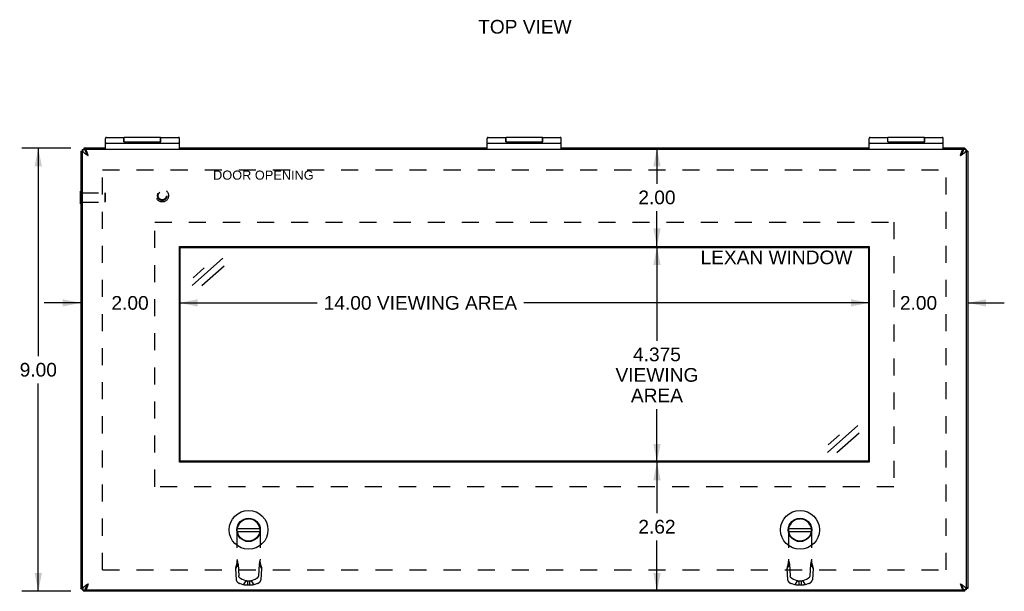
# Model space of a CAD drawing. Header units: inches. Extents: x 0 to 63, y 0 to 40.7.
# Tile 4 of 9: x 13.1 to 33, y 17.1 to 28.7. Entities that reach past the tile are written whole.
import ezdxf

# ---------------------------------------------------------------- set-up
doc = ezdxf.new("R2010")
doc.units = ezdxf.units.IN
doc.header["$LTSCALE"] = 3.462963
doc.header["$MEASUREMENT"] = 0
doc.linetypes.add('HIDDEN', pattern=[0.2, 0.1, -0.1])
doc.layers.get('0').update_dxf_attribs({"linetype": 'CONTINUOUS'})
for name, color, linetype in [('02___PRT_ALL_AXES', 7, 'CONTINUOUS'), ('DEFAULT_2', 8, 'HIDDEN'), ('DIMENSIONS', 7, 'CONTINUOUS')]:
    doc.layers.add(name, color=color, linetype=linetype)
doc.styles.get("Standard").update_dxf_attribs({"font": 'arial.ttf'})
doc.dimstyles.new('DIMSTYLE_1', dxfattribs={"dimtxt": 0.277778, "dimasz": 0.37037, "dimexe": 0.09, "dimexo": 0.07, "dimgap": 0.0375, "dimtad": 0, "dimtih": 1, "dimtoh": 1, "dimzin": 4, "dimdsep": 46, "dimtxsty": 'Standard', "dimblk": '_FILLED', "dimblk1": '_FILLED', "dimblk2": '_FILLED', "dimcen": 0.09, "dimazin": 1, "dimtfac": 1, "dimtofl": 0, "dimtmove": 0, "dimatfit": 3, "dimldrblk": '_FILLED', "dimfxl": 1, "dimtolj": 1, "dimtzin": 4, "dimarcsym": 0})
doc.dimstyles.new('DIMSTYLE_2', dxfattribs={"dimtxt": 0.277778, "dimasz": 0.37037, "dimexe": 0.09, "dimexo": 0.07, "dimgap": 0.0375, "dimtad": 0, "dimtih": 1, "dimtoh": 1, "dimdec": 3, "dimzin": 4, "dimdsep": 46, "dimtxsty": 'Standard', "dimblk": '_FILLED', "dimblk1": '_FILLED', "dimblk2": '_FILLED', "dimcen": 0.09, "dimadec": 3, "dimazin": 1, "dimtfac": 1, "dimtofl": 0, "dimtmove": 0, "dimatfit": 3, "dimldrblk": '_FILLED', "dimfxl": 1, "dimtolj": 1, "dimtzin": 4, "dimarcsym": 0})

# ---------------------------------------------------------------- blocks, each defined once
blk = doc.blocks.new('_FILLED')
at = {"color": 0, "linetype": 'ByBlock'}
blk.add_solid([(0, 0), (-1, 0.2), (-1, -0.2)], dxfattribs=at)
blk = doc.blocks.new('*D1')
at = {"layer": 'DIMENSIONS', "color": 2, "linetype": 'Continuous'}
for p, q in [((16.297, 22.943), (19.091, 22.943)), ((30.297, 22.943), (23.287, 22.943))]:
    blk.add_line(p, q, dxfattribs=at)
at = {"layer": 'DIMENSIONS', "color": 2, "linetype": 'Continuous', "xscale": 0.3703703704, "yscale": 0.3703703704, "zscale": 0.3703703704, "rotation": 180}
blk.add_blockref('_FILLED', (16.297, 22.943), dxfattribs=at)
at = {"layer": 'DIMENSIONS', "color": 2, "linetype": 'Continuous', "xscale": 0.3703703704, "yscale": 0.3703703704, "zscale": 0.3703703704}
blk.add_blockref('_FILLED', (30.297, 22.943), dxfattribs=at)
at = {"layer": 'DIMENSIONS', "color": 2, "linetype": 'Continuous', "insert": (21.189, 23.082), "char_height": 0.27778, "width": 3.9178, "attachment_point": 2, "line_spacing_factor": 0.9}
blk.add_mtext('14.00 VIEWING AREA', dxfattribs=at)
blk = doc.blocks.new('*D2')
at = {"layer": 'DIMENSIONS', "color": 2, "linetype": 'Continuous'}
for p, q in [((25.989, 24.085), (25.989, 22.175)), ((25.989, 19.71), (25.989, 20.786))]:
    blk.add_line(p, q, dxfattribs=at)
at = {"layer": 'DIMENSIONS', "color": 2, "linetype": 'Continuous', "xscale": 0.3703703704, "yscale": 0.3703703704, "zscale": 0.3703703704}
for p, rotation in [((25.989, 24.085), 90), ((25.989, 19.71), 270)]:
    blk.add_blockref('_FILLED', p, dxfattribs=dict(at, rotation=rotation))
at = {"layer": 'DIMENSIONS', "color": 2, "linetype": 'Continuous', "insert": (25.989, 22.036), "char_height": 0.2778, "width": 1.67803, "attachment_point": 2, "line_spacing_factor": 0.9}
blk.add_mtext('4.375\\PVIEWING\\PAREA', dxfattribs=at)
blk = doc.blocks.new('*D6')
at = {"layer": 'DIMENSIONS', "color": 2, "linetype": 'Continuous'}
for p, q in [((14.098, 26.085), (13.102, 26.085)), ((13.435, 26.085), (13.435, 21.863)), ((13.435, 17.085), (13.435, 21.307)), ((14.098, 17.085), (13.102, 17.085))]:
    blk.add_line(p, q, dxfattribs=at)
at = {"layer": 'DIMENSIONS', "color": 2, "linetype": 'Continuous', "xscale": 0.3703703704, "yscale": 0.3703703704, "zscale": 0.3703703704}
for p, rotation in [((13.435, 26.085), 90), ((13.435, 17.085), 270)]:
    blk.add_blockref('_FILLED', p, dxfattribs=dict(at, rotation=rotation))
at = {"layer": 'DIMENSIONS', "color": 2, "linetype": 'Continuous', "insert": (13.435, 21.724), "char_height": 0.2778, "width": 0.75485, "attachment_point": 2, "line_spacing_factor": 0.9}
blk.add_mtext('9.00', dxfattribs=at)
blk = doc.blocks.new('*D16')
at = {"layer": 'DIMENSIONS', "color": 2, "linetype": 'Continuous'}
for p, q in [((14.297, 22.943), (13.556, 22.943)), ((16.297, 22.943), (17.038, 22.943))]:
    blk.add_line(p, q, dxfattribs=at)
at = {"layer": 'DIMENSIONS', "color": 2, "linetype": 'Continuous', "xscale": 0.3703703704, "yscale": 0.3703703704, "zscale": 0.3703703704}
blk.add_blockref('_FILLED', (14.297, 22.943), dxfattribs=at)
at = {"layer": 'DIMENSIONS', "color": 2, "linetype": 'Continuous', "xscale": 0.3703703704, "yscale": 0.3703703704, "zscale": 0.3703703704, "rotation": 180}
blk.add_blockref('_FILLED', (16.297, 22.943), dxfattribs=at)
at = {"layer": 'DIMENSIONS', "color": 2, "linetype": 'Continuous', "insert": (15.297, 23.082), "char_height": 0.2778, "width": 0.75485, "attachment_point": 2, "line_spacing_factor": 0.9}
blk.add_mtext('2.00', dxfattribs=at)
blk = doc.blocks.new('*D20')
at = {"layer": 'DIMENSIONS', "color": 2, "linetype": 'Continuous'}
for p, q in [((25.989, 26.085), (25.989, 25.363)), ((25.989, 24.085), (25.989, 24.807))]:
    blk.add_line(p, q, dxfattribs=at)
at = {"layer": 'DIMENSIONS', "color": 2, "linetype": 'Continuous', "xscale": 0.3703703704, "yscale": 0.3703703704, "zscale": 0.3703703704}
for p, rotation in [((25.989, 26.085), 90), ((25.989, 24.085), 270)]:
    blk.add_blockref('_FILLED', p, dxfattribs=dict(at, rotation=rotation))
at = {"layer": 'DIMENSIONS', "color": 2, "linetype": 'Continuous', "insert": (25.989, 25.224), "char_height": 0.2778, "width": 0.75485, "attachment_point": 2, "line_spacing_factor": 0.9}
blk.add_mtext('2.00', dxfattribs=at)
blk = doc.blocks.new('*D21')
at = {"layer": 'DIMENSIONS', "color": 2, "linetype": 'Continuous'}
for p, q in [((25.989, 19.71), (25.989, 18.675)), ((25.989, 17.085), (25.989, 18.12))]:
    blk.add_line(p, q, dxfattribs=at)
at = {"layer": 'DIMENSIONS', "color": 2, "linetype": 'Continuous', "xscale": 0.3703703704, "yscale": 0.3703703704, "zscale": 0.3703703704}
for p, rotation in [((25.989, 19.71), 90), ((25.989, 17.085), 270)]:
    blk.add_blockref('_FILLED', p, dxfattribs=dict(at, rotation=rotation))
at = {"layer": 'DIMENSIONS', "color": 2, "linetype": 'Continuous', "insert": (25.989, 18.536), "char_height": 0.2778, "width": 0.75485, "attachment_point": 2, "line_spacing_factor": 0.9}
blk.add_mtext('2.62', dxfattribs=at)
blk = doc.blocks.new('*D22')
at = {"layer": 'DIMENSIONS', "color": 2, "linetype": 'Continuous'}
for p, q in [((30.297, 22.943), (29.556, 22.943)), ((32.297, 22.943), (33.038, 22.943))]:
    blk.add_line(p, q, dxfattribs=at)
at = {"layer": 'DIMENSIONS', "color": 2, "linetype": 'Continuous', "xscale": 0.3703703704, "yscale": 0.3703703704, "zscale": 0.3703703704}
blk.add_blockref('_FILLED', (30.297, 22.943), dxfattribs=at)
at = {"layer": 'DIMENSIONS', "color": 2, "linetype": 'Continuous', "xscale": 0.3703703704, "yscale": 0.3703703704, "zscale": 0.3703703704, "rotation": 180}
blk.add_blockref('_FILLED', (32.297, 22.943), dxfattribs=at)
at = {"layer": 'DIMENSIONS', "color": 2, "linetype": 'Continuous', "insert": (31.297, 23.082), "char_height": 0.2778, "width": 0.75485, "attachment_point": 2, "line_spacing_factor": 0.9}
blk.add_mtext('2.00', dxfattribs=at)

msp = doc.modelspace()

# ---------------------------------------------------------------- linework, layer by layer
at = {"color": 7, "linetype": 'Continuous'}
for p, q in [((14.797, 26.055), (14.797, 26.2848)), ((14.817, 26.185), (16.277, 26.185)), ((15.172, 26.211), (15.172, 26.3048)), ((15.172, 26.2117), (15.922, 26.2117)), ((15.177, 26.2117), (15.177, 26.3048)), ((15.917, 26.2117), (15.917, 26.3048)), ((15.922, 26.211), (15.922, 26.3048)), ((16.297, 26.055), (16.297, 26.2848)), ((22.547, 26.055), (22.547, 26.2848)), ((22.567, 26.185), (24.027, 26.185)), ((22.922, 26.211), (22.922, 26.3048)), ((22.922, 26.2117), (23.672, 26.2117)), ((22.927, 26.2117), (22.927, 26.3048)), ((23.667, 26.2117), (23.667, 26.3048)), ((23.672, 26.211), (23.672, 26.3048)), ((24.047, 26.055), (24.047, 26.2848)), ((30.297, 26.055), (30.297, 26.2848)), ((30.317, 26.185), (31.777, 26.185)), ((30.672, 26.211), (30.672, 26.3048)), ((30.672, 26.2117), (31.422, 26.2117)), ((30.677, 26.2117), (30.677, 26.3048)), ((31.417, 26.2117), (31.417, 26.3048)), ((31.422, 26.211), (31.422, 26.3048)), ((31.797, 26.055), (31.797, 26.2848)), ((14.297, 26.0251), (14.327, 26.0251)), ((14.327, 26.055), (14.387, 26.055)), ((14.357, 26.0851), (14.357, 26.055)), ((14.392, 26.054), (14.392, 26.0236)), ((32.202, 26.054), (32.202, 26.0236)), ((32.267, 26.055), (32.207, 26.055)), ((32.237, 26.0851), (32.237, 26.055)), ((32.297, 26.0251), (32.267, 26.0251)), ((14.293, 24.9571), (14.293, 25.2131)), ((14.293, 25.2131), (14.297, 25.2131)), ((14.293, 24.9571), (14.297, 24.9571)), ((16.3126, 19.7256), (16.3126, 24.0694)), ((16.3126, 24.0694), (30.2814, 24.0694)), ((30.2814, 24.0694), (30.2814, 19.7256)), ((30.2814, 19.7256), (16.3126, 19.7256)), ((17.4739, 18.3627), (17.9301, 18.3627)), ((17.4739, 18.3032), (17.9301, 18.3032)), ((28.6639, 18.3627), (29.1201, 18.3627)), ((28.6639, 18.3032), (29.1201, 18.3032)), ((14.297, 17.1451), (14.327, 17.1451)), ((14.327, 17.115), (14.387, 17.115)), ((14.357, 17.0851), (14.357, 17.115)), ((14.392, 17.116), (14.392, 17.1463)), ((32.202, 17.116), (32.202, 17.1463)), ((32.267, 17.115), (32.207, 17.115)), ((32.237, 17.0851), (32.237, 17.115)), ((32.297, 17.1451), (32.267, 17.1451))]:
    msp.add_line(p, q, dxfattribs=at)
at = {"color": 3, "linetype": 'Continuous'}
for p, q in [((14.297, 26.0251), (14.297, 17.1451)), ((14.327, 26.055), (14.327, 17.115)), ((14.797, 26.0851), (14.357, 26.0851)), ((14.3901, 26.0306), (14.392, 26.0286)), ((14.392, 26.054), (14.392, 26.055)), ((32.202, 26.055), (14.392, 26.055)), ((22.547, 26.0851), (16.297, 26.0851)), ((30.297, 26.0851), (24.047, 26.0851)), ((32.237, 26.0851), (31.797, 26.0851)), ((32.202, 26.054), (32.202, 26.055)), ((32.204, 26.0306), (32.202, 26.0286)), ((32.267, 26.055), (32.267, 17.115)), ((32.297, 26.0251), (32.297, 17.1451)), ((14.447, 25.935), (14.4428, 25.9483)), ((16.297, 19.71), (16.297, 24.085)), ((16.297, 24.085), (30.297, 24.085)), ((30.297, 24.085), (30.297, 19.71)), ((30.297, 19.71), (16.297, 19.71)), ((32.147, 17.235), (32.1512, 17.2217)), ((32.237, 17.0851), (14.357, 17.0851)), ((14.392, 17.1415), (14.3901, 17.1396)), ((14.392, 17.116), (14.392, 17.115)), ((14.392, 17.115), (32.202, 17.115)), ((32.202, 17.1415), (32.2039, 17.1396)), ((32.202, 17.116), (32.202, 17.115))]:
    msp.add_line(p, q, dxfattribs=at)
for points in [[(14.297, 26.0251), (14.2972, 26.0235), (14.2979, 26.022), (14.2991, 26.0205), (14.3007, 26.019), (14.3028, 26.0174), (14.3053, 26.0159), (14.3083, 26.0144), (14.3116, 26.0128), (14.3154, 26.0113), (14.3196, 26.0098), (14.3241, 26.0082), (14.327, 26.0073)], [(14.327, 26.055), (14.3272, 26.0507), (14.3278, 26.0464), (14.3287, 26.0421), (14.33, 26.0379), (14.3317, 26.0336), (14.3337, 26.0293), (14.3361, 26.025), (14.3389, 26.0207), (14.342, 26.0164), (14.3454, 26.0121), (14.3491, 26.0079), (14.3532, 26.0036), (14.3575, 25.9993), (14.3621, 25.995), (14.367, 25.9907), (14.3722, 25.9864), (14.3775, 25.9822), (14.3831, 25.9779), (14.3889, 25.9736), (14.3949, 25.9693), (14.4011, 25.965), (14.4074, 25.9607), (14.4138, 25.9564), (14.4203, 25.9521), (14.4269, 25.9479), (14.4336, 25.9436), (14.4403, 25.9393), (14.447, 25.935)], [(14.357, 26.0851), (14.3585, 26.0848), (14.3601, 26.0841), (14.3616, 26.083), (14.3631, 26.0814), (14.3647, 26.0793), (14.3662, 26.0768), (14.3677, 26.0738), (14.3693, 26.0705), (14.3708, 26.0667), (14.3723, 26.0625), (14.3738, 26.058), (14.3748, 26.055)], [(14.4428, 25.9483), (14.4407, 25.9548), (14.4385, 25.9614), (14.4364, 25.9678), (14.4343, 25.9741), (14.4322, 25.9804), (14.4301, 25.9864), (14.428, 25.9924), (14.4259, 25.9981), (14.4237, 26.0037), (14.4216, 26.009), (14.4195, 26.0141), (14.4174, 26.019), (14.4153, 26.0236), (14.4132, 26.0279), (14.411, 26.032), (14.4089, 26.0358), (14.4068, 26.0392), (14.4047, 26.0424), (14.4026, 26.0452), (14.4005, 26.0476), (14.3984, 26.0497), (14.3962, 26.0515), (14.3941, 26.0529), (14.392, 26.054)], [(32.147, 25.935), (32.1537, 25.9393), (32.1604, 25.9436), (32.1671, 25.9479), (32.1737, 25.9521), (32.1802, 25.9564), (32.1867, 25.9607), (32.1929, 25.965), (32.1991, 25.9693), (32.2051, 25.9736), (32.2109, 25.9779), (32.2164, 25.9821), (32.2218, 25.9864), (32.227, 25.9907), (32.2318, 25.995), (32.2365, 25.9993), (32.2408, 26.0035), (32.2449, 26.0078), (32.2486, 26.0121), (32.252, 26.0164), (32.2551, 26.0207), (32.2579, 26.025), (32.2603, 26.0293), (32.2623, 26.0336), (32.264, 26.0378), (32.2653, 26.0421), (32.2663, 26.0464), (32.2668, 26.0507), (32.267, 26.055)], [(32.147, 25.935), (32.1512, 25.9483), (32.1534, 25.9548), (32.1555, 25.9614), (32.1576, 25.9678), (32.1597, 25.9741), (32.1618, 25.9804), (32.1639, 25.9864), (32.166, 25.9924), (32.1682, 25.9981), (32.1703, 26.0037), (32.1724, 26.009), (32.1745, 26.0141), (32.1766, 26.019), (32.1787, 26.0236), (32.1809, 26.0279), (32.183, 26.032), (32.1851, 26.0358), (32.1872, 26.0392), (32.1893, 26.0424), (32.1914, 26.0452), (32.1935, 26.0476), (32.1957, 26.0497), (32.1978, 26.0515), (32.1999, 26.0529), (32.202, 26.054)], [(32.237, 26.0851), (32.2355, 26.0848), (32.2339, 26.0841), (32.2324, 26.083), (32.2309, 26.0814), (32.2294, 26.0793), (32.2278, 26.0768), (32.2263, 26.0738), (32.2248, 26.0705), (32.2232, 26.0667), (32.2217, 26.0625), (32.2202, 26.058), (32.2192, 26.055)], [(32.297, 26.0251), (32.2968, 26.0235), (32.2961, 26.022), (32.2949, 26.0205), (32.2933, 26.019), (32.2912, 26.0174), (32.2887, 26.0159), (32.2858, 26.0144), (32.2824, 26.0128), (32.2786, 26.0113), (32.2744, 26.0098), (32.2699, 26.0082), (32.267, 26.0073)], [(14.447, 17.235), (14.4403, 17.2307), (14.4336, 17.2264), (14.4269, 17.2221), (14.4203, 17.2179), (14.4138, 17.2136), (14.4074, 17.2093), (14.4011, 17.205), (14.3949, 17.2007), (14.3889, 17.1964), (14.3832, 17.1921), (14.3776, 17.1879), (14.3722, 17.1836), (14.3671, 17.1793), (14.3622, 17.175), (14.3576, 17.1707), (14.3532, 17.1664), (14.3492, 17.1622), (14.3454, 17.1579), (14.342, 17.1536), (14.3389, 17.1493), (14.3361, 17.145), (14.3337, 17.1407), (14.3317, 17.1364), (14.33, 17.1321), (14.3287, 17.1279), (14.3278, 17.1236), (14.3272, 17.1193), (14.327, 17.115)], [(14.447, 17.235), (14.4428, 17.2217), (14.4407, 17.2151), (14.4385, 17.2086), (14.4364, 17.2022), (14.4343, 17.1959), (14.4322, 17.1896), (14.4301, 17.1836), (14.428, 17.1776), (14.4259, 17.1719), (14.4237, 17.1663), (14.4216, 17.161), (14.4195, 17.1559), (14.4174, 17.151), (14.4153, 17.1464), (14.4132, 17.142), (14.411, 17.138), (14.4089, 17.1342), (14.4068, 17.1308), (14.4047, 17.1276), (14.4026, 17.1248), (14.4005, 17.1224), (14.3984, 17.1202), (14.3962, 17.1185), (14.3941, 17.1171), (14.392, 17.116)], [(32.267, 17.115), (32.2668, 17.1193), (32.2663, 17.1236), (32.2653, 17.1279), (32.264, 17.1321), (32.2623, 17.1364), (32.2603, 17.1407), (32.2579, 17.145), (32.2551, 17.1493), (32.252, 17.1536), (32.2486, 17.1579), (32.2449, 17.1621), (32.2408, 17.1664), (32.2365, 17.1707), (32.2319, 17.175), (32.227, 17.1793), (32.2219, 17.1835), (32.2165, 17.1878), (32.2109, 17.1921), (32.2051, 17.1964), (32.1991, 17.2007), (32.1929, 17.205), (32.1867, 17.2093), (32.1802, 17.2136), (32.1737, 17.2178), (32.1671, 17.2221), (32.1605, 17.2264), (32.1537, 17.2307), (32.147, 17.235)], [(32.1512, 17.2217), (32.1534, 17.2151), (32.1555, 17.2086), (32.1576, 17.2022), (32.1597, 17.1959), (32.1618, 17.1896), (32.1639, 17.1836), (32.166, 17.1776), (32.1682, 17.1719), (32.1703, 17.1663), (32.1724, 17.161), (32.1745, 17.1559), (32.1766, 17.151), (32.1787, 17.1464), (32.1809, 17.142), (32.183, 17.138), (32.1851, 17.1342), (32.1872, 17.1308), (32.1893, 17.1276), (32.1914, 17.1248), (32.1935, 17.1224), (32.1957, 17.1202), (32.1978, 17.1185), (32.1999, 17.1171), (32.202, 17.116)], [(14.297, 17.1451), (14.2972, 17.1466), (14.2979, 17.1481), (14.2991, 17.1497), (14.3007, 17.1512), (14.3028, 17.1527), (14.3053, 17.1543), (14.3083, 17.1558), (14.3116, 17.1573), (14.3154, 17.1589), (14.3196, 17.1604), (14.3241, 17.1619), (14.327, 17.1628)], [(14.357, 17.0851), (14.3585, 17.0853), (14.3601, 17.086), (14.3616, 17.0872), (14.3631, 17.0888), (14.3647, 17.0909), (14.3662, 17.0934), (14.3677, 17.0963), (14.3693, 17.0997), (14.3708, 17.1035), (14.3723, 17.1076), (14.3738, 17.1122), (14.3747, 17.115)], [(32.237, 17.0851), (32.2355, 17.0853), (32.2339, 17.086), (32.2324, 17.0872), (32.2309, 17.0888), (32.2294, 17.0909), (32.2278, 17.0934), (32.2263, 17.0963), (32.2248, 17.0997), (32.2232, 17.1035), (32.2217, 17.1076), (32.2202, 17.1122), (32.2193, 17.115)], [(32.297, 17.1451), (32.2968, 17.1466), (32.2961, 17.1481), (32.2949, 17.1497), (32.2933, 17.1512), (32.2912, 17.1527), (32.2887, 17.1543), (32.2858, 17.1558), (32.2824, 17.1573), (32.2786, 17.1589), (32.2744, 17.1604), (32.2699, 17.1619), (32.267, 17.1628)]]:
    msp.add_lwpolyline(points, dxfattribs=at)
at = {"color": 7, "linetype": 'Continuous'}
for points in [[(14.387, 26.055), (14.3871, 26.0507), (14.3874, 26.0464), (14.3879, 26.0421), (14.3885, 26.0379), (14.3894, 26.0336), (14.3904, 26.0293), (14.3916, 26.025)], [(14.3916, 26.025), (14.393, 26.0207), (14.3945, 26.0164), (14.3962, 26.0121), (14.3981, 26.0079), (14.4001, 26.0036), (14.4023, 25.9993), (14.4046, 25.995)], [(14.4046, 25.995), (14.407, 25.9907), (14.4096, 25.9864)], [(14.4096, 25.9864), (14.4123, 25.9822), (14.4151, 25.9779), (14.418, 25.9736), (14.421, 25.9693), (14.424, 25.965), (14.4272, 25.9607), (14.4304, 25.9564), (14.4337, 25.9521), (14.437, 25.9479), (14.4403, 25.9436), (14.4436, 25.9393), (14.447, 25.935)], [(14.447, 25.935), (14.4445, 25.9389), (14.442, 25.9428), (14.4395, 25.9467), (14.437, 25.9505), (14.4345, 25.9543), (14.432, 25.958), (14.4295, 25.9615), (14.427, 25.965), (14.4245, 25.9683), (14.422, 25.9715), (14.4195, 25.9746), (14.417, 25.9774), (14.4145, 25.9801), (14.412, 25.9826), (14.412, 25.9826)], [(32.147, 25.935), (32.1495, 25.9389), (32.152, 25.9428), (32.1545, 25.9467), (32.157, 25.9505), (32.1595, 25.9543), (32.162, 25.958), (32.1645, 25.9615), (32.167, 25.965), (32.1695, 25.9683), (32.172, 25.9715), (32.1745, 25.9746), (32.177, 25.9774), (32.1795, 25.9801), (32.182, 25.9826), (32.182, 25.9826)], [(32.147, 25.935), (32.1504, 25.9393), (32.1537, 25.9436), (32.1571, 25.9479), (32.1604, 25.9521), (32.1636, 25.9564), (32.1668, 25.9607), (32.17, 25.965), (32.1731, 25.9693), (32.176, 25.9736), (32.1789, 25.9779), (32.1817, 25.9821)], [(32.1817, 25.9821), (32.1844, 25.9864), (32.187, 25.9907), (32.1894, 25.995)], [(32.1894, 25.995), (32.1917, 25.9993), (32.1939, 26.0035), (32.1959, 26.0078), (32.1978, 26.0121), (32.1995, 26.0164), (32.2011, 26.0207)], [(32.2011, 26.0207), (32.2024, 26.025), (32.2036, 26.0293), (32.2047, 26.0336), (32.2055, 26.0378), (32.2062, 26.0421), (32.2066, 26.0464), (32.2069, 26.0507), (32.207, 26.055)], [(14.4123, 17.1879), (14.4096, 17.1836), (14.407, 17.1793), (14.4046, 17.175)], [(14.447, 17.235), (14.4445, 17.2311), (14.442, 17.2272), (14.4395, 17.2233), (14.437, 17.2195), (14.4345, 17.2157), (14.432, 17.212), (14.4295, 17.2085), (14.427, 17.205), (14.4245, 17.2017), (14.422, 17.1985), (14.4195, 17.1954), (14.417, 17.1926), (14.4145, 17.1899), (14.412, 17.1874), (14.412, 17.1874)], [(14.447, 17.235), (14.4436, 17.2307), (14.4403, 17.2264), (14.437, 17.2221), (14.4337, 17.2179), (14.4304, 17.2136), (14.4272, 17.2093), (14.424, 17.205), (14.421, 17.2007), (14.418, 17.1964), (14.4151, 17.1921), (14.4123, 17.1879)], [(32.147, 17.235), (32.1495, 17.2311), (32.152, 17.2272), (32.1545, 17.2233), (32.157, 17.2195), (32.1595, 17.2157), (32.162, 17.212), (32.1645, 17.2085), (32.167, 17.205), (32.1695, 17.2017), (32.172, 17.1985), (32.1745, 17.1954), (32.177, 17.1926), (32.1795, 17.1899), (32.182, 17.1874), (32.182, 17.1874)], [(32.1844, 17.1835), (32.1817, 17.1878), (32.1789, 17.1921), (32.176, 17.1964), (32.173, 17.2007), (32.17, 17.205), (32.1668, 17.2093), (32.1636, 17.2136), (32.1604, 17.2178), (32.1571, 17.2221), (32.1537, 17.2264), (32.1504, 17.2307), (32.147, 17.235)], [(32.1894, 17.175), (32.187, 17.1793), (32.1844, 17.1835)], [(14.393, 17.1493), (14.3916, 17.145), (14.3904, 17.1407), (14.3894, 17.1364), (14.3885, 17.1321), (14.3879, 17.1279), (14.3874, 17.1236), (14.3871, 17.1193), (14.387, 17.115)], [(14.4046, 17.175), (14.4023, 17.1707), (14.4001, 17.1664), (14.3981, 17.1622), (14.3962, 17.1579), (14.3945, 17.1536), (14.393, 17.1493)], [(32.2024, 17.145), (32.2011, 17.1493), (32.1995, 17.1536), (32.1978, 17.1579), (32.1959, 17.1621), (32.1939, 17.1664), (32.1918, 17.1707), (32.1894, 17.175)], [(32.207, 17.115), (32.2069, 17.1193), (32.2066, 17.1236), (32.2062, 17.1279), (32.2055, 17.1321), (32.2047, 17.1364), (32.2036, 17.1407), (32.2024, 17.145)]]:
    msp.add_lwpolyline(points, dxfattribs=at)
for centre, radius in [((17.702, 18.333), 0.3941), ((28.892, 18.333), 0.3941), ((17.702, 18.333), 0.2375), ((17.702, 18.333), 0.23), ((28.892, 18.333), 0.2375), ((28.892, 18.333), 0.23)]:
    msp.add_circle(centre, radius, dxfattribs=at)
for centre, start, end in [((14.817, 26.2848), 90, 180), ((14.817, 26.165), 90, 180), ((16.277, 26.2848), 0, 90), ((16.277, 26.165), 0, 90), ((22.567, 26.2848), 90, 180), ((22.567, 26.165), 90, 180), ((24.027, 26.2848), 0, 90), ((24.027, 26.165), 0, 90), ((30.317, 26.2848), 90, 180), ((30.317, 26.165), 90, 180), ((31.777, 26.2848), 0, 90), ((31.777, 26.165), 0, 90)]:
    msp.add_arc(centre, 0.02, start, end, dxfattribs=at)
at = {"layer": '02___PRT_ALL_AXES', "color": 7, "linetype": 'Continuous'}
for p, q in [((14.817, 26.3048), (15.172, 26.3048)), ((15.177, 26.2253), (15.172, 26.2253)), ((15.1738, 26.185), (15.1738, 26.195)), ((15.1738, 26.195), (15.923, 26.195)), ((15.917, 26.3048), (15.177, 26.3048)), ((15.4221, 26.185), (15.4221, 26.195)), ((15.4366, 26.185), (15.4366, 26.195)), ((15.6716, 26.185), (15.6716, 26.195)), ((15.8196, 26.185), (15.8196, 26.195)), ((15.922, 26.2253), (15.917, 26.2253)), ((15.9176, 26.185), (15.9176, 26.195)), ((15.922, 26.3048), (16.277, 26.3048)), ((15.923, 26.185), (15.923, 26.195)), ((22.567, 26.3048), (22.922, 26.3048)), ((22.927, 26.2253), (22.922, 26.2253)), ((22.9238, 26.185), (22.9238, 26.195)), ((22.9238, 26.195), (23.673, 26.195)), ((23.667, 26.3048), (22.927, 26.3048)), ((23.1721, 26.185), (23.1721, 26.195)), ((23.1866, 26.185), (23.1866, 26.195)), ((23.4216, 26.185), (23.4216, 26.195)), ((23.5696, 26.185), (23.5696, 26.195)), ((23.672, 26.2253), (23.667, 26.2253)), ((23.6676, 26.185), (23.6676, 26.195)), ((23.672, 26.3048), (24.027, 26.3048)), ((23.673, 26.185), (23.673, 26.195)), ((30.317, 26.3048), (30.672, 26.3048)), ((30.677, 26.2253), (30.672, 26.2253)), ((30.6738, 26.195), (31.423, 26.195)), ((30.6738, 26.185), (30.6738, 26.195)), ((31.417, 26.3048), (30.677, 26.3048)), ((30.9221, 26.185), (30.9221, 26.195)), ((30.9366, 26.185), (30.9366, 26.195)), ((31.1716, 26.185), (31.1716, 26.195)), ((31.3196, 26.185), (31.3196, 26.195)), ((31.422, 26.2253), (31.417, 26.2253)), ((31.4176, 26.185), (31.4176, 26.195)), ((31.422, 26.3048), (31.777, 26.3048)), ((31.423, 26.185), (31.423, 26.195))]:
    msp.add_line(p, q, dxfattribs=at)
at = {"layer": 'DEFAULT_2', "color": 8, "linetype": 'HIDDEN'}
for p, q in [((14.7347, 17.5227), (14.7347, 25.6474)), ((14.7347, 25.6474), (31.8593, 25.6474)), ((31.8593, 17.5227), (31.8593, 25.6474)), ((14.297, 25.2131), (14.311, 25.2131)), ((14.311, 24.9571), (14.311, 25.2131)), ((14.311, 25.1791), (14.783, 25.1791)), ((14.783, 25.1791), (14.783, 24.9911)), ((14.793, 25.1691), (14.783, 25.1791)), ((14.311, 24.9911), (14.783, 24.9911)), ((14.793, 25.0011), (14.783, 24.9911)), ((14.793, 25.1691), (14.793, 25.0011)), ((14.297, 24.9571), (14.311, 24.9571)), ((15.797, 19.21), (15.797, 24.585)), ((15.797, 24.585), (30.797, 24.585)), ((30.797, 24.585), (30.797, 19.21)), ((30.797, 19.21), (15.797, 19.21)), ((17.7022, 18.553), (17.7018, 18.553)), ((28.8922, 18.553), (28.8918, 18.553)), ((17.4658, 18.317), (17.4658, 17.6641)), ((17.9382, 18.317), (17.9382, 17.6641)), ((28.6558, 18.317), (28.6558, 17.6641)), ((29.1282, 18.317), (29.1282, 17.6641)), ((17.4888, 17.6334), (17.4371, 17.5519)), ((17.4534, 17.6161), (17.4503, 17.6044)), ((17.4568, 17.6291), (17.4534, 17.6161)), ((17.4888, 17.6334), (17.502, 17.4007)), ((17.9153, 17.6334), (17.902, 17.4007)), ((17.9153, 17.6334), (17.967, 17.5519)), ((28.6788, 17.6334), (28.6271, 17.5519)), ((28.6434, 17.6161), (28.6403, 17.6044)), ((28.6468, 17.6291), (28.6434, 17.6161)), ((28.6788, 17.6334), (28.692, 17.4007)), ((29.1053, 17.6334), (29.092, 17.4007)), ((29.1053, 17.6334), (29.157, 17.5519)), ((14.7347, 17.5227), (31.8593, 17.5227)), ((17.4371, 17.5519), (17.4503, 17.3192)), ((17.967, 17.5519), (17.9538, 17.3192)), ((28.6271, 17.5519), (28.6403, 17.3192)), ((29.157, 17.5519), (29.1438, 17.3192)), ((17.5954, 17.2187), (17.5239, 17.2433)), ((17.6471, 17.3002), (17.5756, 17.3249)), ((17.6471, 17.3002), (17.5954, 17.2187)), ((17.6799, 17.2893), (17.6799, 17.2135)), ((17.7241, 17.2893), (17.6799, 17.2893)), ((17.7241, 17.2135), (17.6799, 17.2135)), ((17.7241, 17.2893), (17.7241, 17.2135)), ((17.8284, 17.3249), (17.7569, 17.3002)), ((17.7569, 17.3002), (17.8087, 17.2187)), ((17.8802, 17.2433), (17.8087, 17.2187)), ((28.7854, 17.2187), (28.7139, 17.2433)), ((28.8371, 17.3002), (28.7656, 17.3249)), ((28.8371, 17.3002), (28.7854, 17.2187)), ((28.9141, 17.2893), (28.8699, 17.2893)), ((28.8699, 17.2893), (28.8699, 17.2135)), ((28.9141, 17.2135), (28.8699, 17.2135)), ((28.9141, 17.2893), (28.9141, 17.2135)), ((29.0184, 17.3249), (28.9469, 17.3002)), ((28.9469, 17.3002), (28.9987, 17.2187)), ((29.0702, 17.2433), (28.9987, 17.2187))]:
    msp.add_line(p, q, dxfattribs=at)
for points in [[(17.4503, 17.6044), (17.4482, 17.5964), (17.4461, 17.5886), (17.4442, 17.581), (17.4423, 17.5735), (17.4404, 17.5661), (17.4387, 17.5589), (17.4371, 17.5519)], [(17.4658, 17.709), (17.4657, 17.7027), (17.4656, 17.696), (17.4652, 17.6893), (17.4648, 17.6825), (17.4642, 17.6758), (17.4635, 17.6691), (17.4626, 17.6624), (17.4616, 17.6557), (17.4605, 17.649), (17.4593, 17.6424), (17.458, 17.6357), (17.4565, 17.6291), (17.455, 17.6224), (17.4534, 17.6161)], [(17.4658, 17.6641), (17.4635, 17.6551), (17.4613, 17.6463), (17.459, 17.6376), (17.4568, 17.6291)], [(17.4658, 17.7399), (17.4685, 17.7261), (17.4713, 17.7124), (17.4741, 17.6988), (17.4769, 17.6854), (17.4798, 17.6722), (17.4827, 17.6591), (17.4857, 17.6462), (17.4888, 17.6334)], [(17.9382, 17.7399), (17.9355, 17.7261), (17.9327, 17.7124), (17.9299, 17.6988), (17.9271, 17.6854), (17.9243, 17.6722), (17.9213, 17.6591), (17.9183, 17.6462), (17.9153, 17.6334)], [(17.9507, 17.6161), (17.9491, 17.6224), (17.9475, 17.6291), (17.946, 17.6357), (17.9447, 17.6424), (17.9435, 17.649), (17.9424, 17.6557), (17.9414, 17.6624), (17.9406, 17.6691), (17.9398, 17.6758), (17.9393, 17.6825), (17.9388, 17.6893), (17.9385, 17.696), (17.9383, 17.7027), (17.9382, 17.709)], [(17.9382, 17.6641), (17.9405, 17.6551), (17.9428, 17.6463), (17.945, 17.6376), (17.9473, 17.6291), (17.9538, 17.6044)], [(17.9538, 17.6044), (17.9558, 17.5964), (17.9579, 17.5886), (17.9598, 17.581), (17.9617, 17.5735), (17.9636, 17.5661), (17.9653, 17.5589), (17.967, 17.5519)], [(28.6403, 17.6044), (28.6382, 17.5964), (28.6361, 17.5886), (28.6342, 17.581), (28.6323, 17.5735), (28.6304, 17.5661), (28.6287, 17.5589), (28.6271, 17.5519)], [(28.6558, 17.709), (28.6557, 17.7027), (28.6556, 17.696), (28.6552, 17.6893), (28.6548, 17.6825), (28.6542, 17.6758), (28.6535, 17.6691), (28.6526, 17.6624), (28.6516, 17.6557), (28.6505, 17.649), (28.6493, 17.6424), (28.648, 17.6357), (28.6465, 17.6291), (28.645, 17.6224), (28.6434, 17.6161)], [(28.6558, 17.6641), (28.6535, 17.6551), (28.6513, 17.6463), (28.649, 17.6376), (28.6468, 17.6291)], [(28.6558, 17.7399), (28.6585, 17.7261), (28.6613, 17.7124), (28.6641, 17.6988), (28.6669, 17.6854), (28.6698, 17.6722), (28.6727, 17.6591), (28.6757, 17.6462), (28.6788, 17.6334)], [(29.1282, 17.7399), (29.1255, 17.7261), (29.1227, 17.7124), (29.1199, 17.6988), (29.1171, 17.6854), (29.1143, 17.6722), (29.1113, 17.6591), (29.1083, 17.6462), (29.1053, 17.6334)], [(29.1407, 17.6161), (29.1391, 17.6224), (29.1375, 17.6291), (29.136, 17.6357), (29.1347, 17.6424), (29.1335, 17.649), (29.1324, 17.6557), (29.1314, 17.6624), (29.1306, 17.6691), (29.1298, 17.6758), (29.1293, 17.6825), (29.1288, 17.6893), (29.1285, 17.696), (29.1283, 17.7027), (29.1282, 17.709)], [(29.1282, 17.6641), (29.1305, 17.6551), (29.1328, 17.6463), (29.135, 17.6376), (29.1373, 17.6291), (29.1438, 17.6044)], [(29.1438, 17.6044), (29.1458, 17.5964), (29.1479, 17.5886), (29.1498, 17.581), (29.1517, 17.5735), (29.1536, 17.5661), (29.1553, 17.5589), (29.157, 17.5519)], [(17.5756, 17.3249), (17.5734, 17.3257), (17.5711, 17.3265), (17.5689, 17.3274), (17.5667, 17.3283), (17.5645, 17.3293), (17.5623, 17.3303), (17.5601, 17.3314), (17.5579, 17.3325), (17.5557, 17.3337), (17.5536, 17.3349), (17.5515, 17.3362), (17.5494, 17.3375), (17.5473, 17.3388), (17.5452, 17.3401), (17.5432, 17.3415), (17.5412, 17.343), (17.5392, 17.3444), (17.5373, 17.3459), (17.5353, 17.3475), (17.5335, 17.349), (17.5316, 17.3506), (17.5299, 17.3522), (17.5281, 17.3538), (17.5264, 17.3555), (17.5247, 17.3572), (17.5231, 17.3589), (17.5216, 17.3606), (17.5201, 17.3623), (17.5186, 17.364), (17.5172, 17.3658), (17.5158, 17.3676), (17.5145, 17.3693), (17.5133, 17.3711), (17.5121, 17.3729), (17.511, 17.3747), (17.51, 17.3765), (17.509, 17.3782), (17.508, 17.38), (17.5071, 17.3818), (17.5063, 17.3836), (17.5056, 17.3854), (17.5049, 17.3871), (17.5043, 17.3889), (17.5038, 17.3906), (17.5033, 17.3923), (17.5029, 17.394), (17.5026, 17.3957), (17.5023, 17.3974), (17.5021, 17.399), (17.502, 17.4007)], [(17.902, 17.4007), (17.9019, 17.399), (17.9017, 17.3974), (17.9014, 17.3957), (17.9011, 17.394), (17.9007, 17.3923), (17.9002, 17.3906), (17.8997, 17.3889), (17.8991, 17.3871), (17.8984, 17.3854), (17.8977, 17.3836), (17.8969, 17.3818), (17.896, 17.38), (17.8951, 17.3782), (17.8941, 17.3765), (17.893, 17.3747), (17.8919, 17.3729), (17.8907, 17.3711), (17.8895, 17.3693), (17.8882, 17.3676), (17.8868, 17.3658), (17.8854, 17.364), (17.884, 17.3623), (17.8824, 17.3606), (17.8809, 17.3589), (17.8793, 17.3572), (17.8776, 17.3555), (17.8759, 17.3538), (17.8742, 17.3522), (17.8724, 17.3506), (17.8705, 17.349), (17.8687, 17.3475), (17.8668, 17.3459), (17.8648, 17.3444), (17.8629, 17.343), (17.8608, 17.3415), (17.8588, 17.3401), (17.8567, 17.3388), (17.8547, 17.3375), (17.8526, 17.3362), (17.8504, 17.3349), (17.8483, 17.3337), (17.8461, 17.3325), (17.8439, 17.3314), (17.8417, 17.3303), (17.8395, 17.3293), (17.8373, 17.3283), (17.8351, 17.3274), (17.8329, 17.3265), (17.8307, 17.3257), (17.8284, 17.3249)], [(28.7656, 17.3249), (28.7634, 17.3257), (28.7611, 17.3265), (28.7589, 17.3274), (28.7567, 17.3283), (28.7545, 17.3293), (28.7523, 17.3303), (28.7501, 17.3314), (28.7479, 17.3325), (28.7457, 17.3337), (28.7436, 17.3349), (28.7415, 17.3362), (28.7394, 17.3375), (28.7373, 17.3388), (28.7352, 17.3401), (28.7332, 17.3415), (28.7312, 17.343), (28.7292, 17.3444), (28.7273, 17.3459), (28.7253, 17.3475), (28.7235, 17.349), (28.7216, 17.3506), (28.7199, 17.3522), (28.7181, 17.3538), (28.7164, 17.3555), (28.7147, 17.3572), (28.7131, 17.3589), (28.7116, 17.3606), (28.7101, 17.3623), (28.7086, 17.364), (28.7072, 17.3658), (28.7058, 17.3676), (28.7045, 17.3693), (28.7033, 17.3711), (28.7021, 17.3729), (28.701, 17.3747), (28.7, 17.3765), (28.699, 17.3782), (28.698, 17.38), (28.6971, 17.3818), (28.6963, 17.3836), (28.6956, 17.3854), (28.6949, 17.3871), (28.6943, 17.3889), (28.6938, 17.3906), (28.6933, 17.3923), (28.6929, 17.394), (28.6926, 17.3957), (28.6923, 17.3974), (28.6921, 17.399), (28.692, 17.4007)], [(29.092, 17.4007), (29.0919, 17.399), (29.0917, 17.3974), (29.0914, 17.3957), (29.0911, 17.394), (29.0907, 17.3923), (29.0902, 17.3906), (29.0897, 17.3889), (29.0891, 17.3871), (29.0884, 17.3854), (29.0877, 17.3836), (29.0869, 17.3818), (29.086, 17.38), (29.0851, 17.3782), (29.0841, 17.3765), (29.083, 17.3747), (29.0819, 17.3729), (29.0807, 17.3711), (29.0795, 17.3693), (29.0782, 17.3676), (29.0768, 17.3658), (29.0754, 17.364), (29.074, 17.3623), (29.0724, 17.3606), (29.0709, 17.3589), (29.0693, 17.3572), (29.0676, 17.3555), (29.0659, 17.3538), (29.0642, 17.3522), (29.0624, 17.3506), (29.0605, 17.349), (29.0587, 17.3475), (29.0568, 17.3459), (29.0548, 17.3444), (29.0529, 17.343), (29.0508, 17.3415), (29.0488, 17.3401), (29.0467, 17.3388), (29.0447, 17.3375), (29.0426, 17.3362), (29.0404, 17.3349), (29.0383, 17.3337), (29.0361, 17.3325), (29.0339, 17.3314), (29.0317, 17.3303), (29.0295, 17.3293), (29.0273, 17.3283), (29.0251, 17.3274), (29.0229, 17.3265), (29.0207, 17.3257), (29.0184, 17.3249)], [(17.4503, 17.3192), (17.4504, 17.3175), (17.4506, 17.3159), (17.4509, 17.3142), (17.4512, 17.3125), (17.4516, 17.3108), (17.4521, 17.3091), (17.4526, 17.3074), (17.4532, 17.3056), (17.4539, 17.3038), (17.4546, 17.3021), (17.4554, 17.3003), (17.4563, 17.2985), (17.4572, 17.2967), (17.4582, 17.2949), (17.4593, 17.2932), (17.4604, 17.2914), (17.4616, 17.2896), (17.4628, 17.2878), (17.4641, 17.286), (17.4655, 17.2843), (17.4669, 17.2825), (17.4683, 17.2808), (17.4699, 17.2791), (17.4714, 17.2774), (17.473, 17.2757), (17.4747, 17.274), (17.4764, 17.2723), (17.4781, 17.2707), (17.4799, 17.2691), (17.4818, 17.2675), (17.4836, 17.266), (17.4855, 17.2644), (17.4875, 17.2629), (17.4895, 17.2615), (17.4915, 17.26), (17.4935, 17.2586), (17.4956, 17.2573), (17.4976, 17.2559), (17.4997, 17.2547), (17.5019, 17.2534), (17.504, 17.2522), (17.5062, 17.251), (17.5084, 17.2499), (17.5106, 17.2488), (17.5128, 17.2478), (17.515, 17.2468), (17.5172, 17.2459), (17.5194, 17.245), (17.5216, 17.2441), (17.5239, 17.2433)], [(17.6799, 17.2135), (17.675, 17.213), (17.6702, 17.2126), (17.6653, 17.2124), (17.6604, 17.2122), (17.6556, 17.2121), (17.6508, 17.212), (17.646, 17.2121), (17.6412, 17.2122), (17.6365, 17.2125), (17.6317, 17.2128), (17.627, 17.2132), (17.6224, 17.2137), (17.6178, 17.2143), (17.6132, 17.215), (17.6087, 17.2158), (17.6042, 17.2167), (17.5997, 17.2176), (17.5954, 17.2187)], [(17.6799, 17.2893), (17.6775, 17.2898), (17.6751, 17.2903), (17.6726, 17.2908), (17.6702, 17.2914), (17.6678, 17.2921), (17.6655, 17.2928), (17.6631, 17.2935), (17.6607, 17.2943), (17.6584, 17.2952), (17.6561, 17.2961), (17.6538, 17.297), (17.6515, 17.298), (17.6493, 17.2991), (17.6471, 17.3002)], [(17.7569, 17.3002), (17.7547, 17.2991), (17.7525, 17.298), (17.7502, 17.297), (17.7479, 17.2961), (17.7456, 17.2952), (17.7433, 17.2943), (17.7409, 17.2935), (17.7386, 17.2928), (17.7362, 17.2921), (17.7338, 17.2914), (17.7314, 17.2908), (17.729, 17.2903), (17.7265, 17.2898), (17.7241, 17.2893)], [(17.8087, 17.2187), (17.8047, 17.2177), (17.8007, 17.2168), (17.7967, 17.216), (17.7926, 17.2153), (17.7885, 17.2147), (17.7844, 17.2141), (17.7802, 17.2136), (17.776, 17.2131), (17.7718, 17.2128), (17.7676, 17.2125), (17.7633, 17.2123), (17.759, 17.2121), (17.7547, 17.212), (17.7503, 17.212), (17.746, 17.2121), (17.7416, 17.2122), (17.7373, 17.2124), (17.7329, 17.2127), (17.7285, 17.2131), (17.7241, 17.2135)], [(17.8802, 17.2433), (17.8824, 17.2441), (17.8846, 17.245), (17.8868, 17.2459), (17.889, 17.2468), (17.8912, 17.2478), (17.8934, 17.2488), (17.8956, 17.2499), (17.8978, 17.251), (17.9, 17.2522), (17.9021, 17.2534), (17.9043, 17.2547), (17.9064, 17.2559), (17.9085, 17.2573), (17.9105, 17.2586), (17.9126, 17.26), (17.9146, 17.2615), (17.9165, 17.2629), (17.9185, 17.2644), (17.9204, 17.266), (17.9223, 17.2675), (17.9241, 17.2691), (17.9259, 17.2707), (17.9276, 17.2723), (17.9293, 17.274), (17.931, 17.2757), (17.9326, 17.2774), (17.9342, 17.2791), (17.9357, 17.2808), (17.9371, 17.2825), (17.9385, 17.2843), (17.9399, 17.286), (17.9412, 17.2878), (17.9424, 17.2896), (17.9436, 17.2914), (17.9447, 17.2932), (17.9458, 17.2949), (17.9468, 17.2967), (17.9477, 17.2985), (17.9486, 17.3003), (17.9494, 17.3021), (17.9501, 17.3038), (17.9508, 17.3056), (17.9514, 17.3074), (17.952, 17.3091), (17.9524, 17.3108), (17.9528, 17.3125), (17.9532, 17.3142), (17.9534, 17.3159), (17.9536, 17.3175), (17.9538, 17.3192)], [(28.6403, 17.3192), (28.6404, 17.3175), (28.6406, 17.3159), (28.6409, 17.3142), (28.6412, 17.3125), (28.6416, 17.3108), (28.6421, 17.3091), (28.6426, 17.3074), (28.6432, 17.3056), (28.6439, 17.3038), (28.6446, 17.3021), (28.6454, 17.3003), (28.6463, 17.2985), (28.6472, 17.2967), (28.6482, 17.2949), (28.6493, 17.2932), (28.6504, 17.2914), (28.6516, 17.2896), (28.6528, 17.2878), (28.6541, 17.286), (28.6555, 17.2843), (28.6569, 17.2825), (28.6583, 17.2808), (28.6599, 17.2791), (28.6614, 17.2774), (28.663, 17.2757), (28.6647, 17.274), (28.6664, 17.2723), (28.6681, 17.2707), (28.6699, 17.2691), (28.6718, 17.2675), (28.6736, 17.266), (28.6755, 17.2644), (28.6775, 17.2629), (28.6795, 17.2615), (28.6815, 17.26), (28.6835, 17.2586), (28.6856, 17.2573), (28.6876, 17.2559), (28.6897, 17.2547), (28.6919, 17.2534), (28.694, 17.2522), (28.6962, 17.251), (28.6984, 17.2499), (28.7006, 17.2488), (28.7028, 17.2478), (28.705, 17.2468), (28.7072, 17.2459), (28.7094, 17.245), (28.7116, 17.2441), (28.7139, 17.2433)], [(28.8699, 17.2135), (28.865, 17.213), (28.8602, 17.2126), (28.8553, 17.2124), (28.8504, 17.2122), (28.8456, 17.2121), (28.8408, 17.212), (28.836, 17.2121), (28.8312, 17.2122), (28.8265, 17.2125), (28.8217, 17.2128), (28.817, 17.2132), (28.8124, 17.2137), (28.8078, 17.2143), (28.8032, 17.215), (28.7987, 17.2158), (28.7942, 17.2167), (28.7897, 17.2176), (28.7854, 17.2187)], [(28.8699, 17.2893), (28.8675, 17.2898), (28.8651, 17.2903), (28.8626, 17.2908), (28.8602, 17.2914), (28.8578, 17.2921), (28.8555, 17.2928), (28.8531, 17.2935), (28.8507, 17.2943), (28.8484, 17.2952), (28.8461, 17.2961), (28.8438, 17.297), (28.8415, 17.298), (28.8393, 17.2991), (28.8371, 17.3002)], [(28.9469, 17.3002), (28.9447, 17.2991), (28.9425, 17.298), (28.9402, 17.297), (28.9379, 17.2961), (28.9356, 17.2952), (28.9333, 17.2943), (28.9309, 17.2935), (28.9286, 17.2928), (28.9262, 17.2921), (28.9238, 17.2914), (28.9214, 17.2908), (28.919, 17.2903), (28.9165, 17.2898), (28.9141, 17.2893)], [(28.9987, 17.2187), (28.9947, 17.2177), (28.9907, 17.2168), (28.9867, 17.216), (28.9826, 17.2153), (28.9785, 17.2147), (28.9744, 17.2141), (28.9702, 17.2136), (28.966, 17.2131), (28.9618, 17.2128), (28.9576, 17.2125), (28.9533, 17.2123), (28.949, 17.2121), (28.9447, 17.212), (28.9403, 17.212), (28.936, 17.2121), (28.9316, 17.2122), (28.9273, 17.2124), (28.9229, 17.2127), (28.9185, 17.2131), (28.9141, 17.2135)], [(29.0702, 17.2433), (29.0724, 17.2441), (29.0746, 17.245), (29.0768, 17.2459), (29.079, 17.2468), (29.0812, 17.2478), (29.0834, 17.2488), (29.0856, 17.2499), (29.0878, 17.251), (29.09, 17.2522), (29.0921, 17.2534), (29.0943, 17.2547), (29.0964, 17.2559), (29.0985, 17.2573), (29.1005, 17.2586), (29.1026, 17.26), (29.1046, 17.2615), (29.1065, 17.2629), (29.1085, 17.2644), (29.1104, 17.266), (29.1123, 17.2675), (29.1141, 17.2691), (29.1159, 17.2707), (29.1176, 17.2723), (29.1193, 17.274), (29.121, 17.2757), (29.1226, 17.2774), (29.1242, 17.2791), (29.1257, 17.2808), (29.1271, 17.2825), (29.1285, 17.2843), (29.1299, 17.286), (29.1312, 17.2878), (29.1324, 17.2896), (29.1336, 17.2914), (29.1347, 17.2932), (29.1358, 17.2949), (29.1368, 17.2967), (29.1377, 17.2985), (29.1386, 17.3003), (29.1394, 17.3021), (29.1401, 17.3038), (29.1408, 17.3056), (29.1414, 17.3074), (29.142, 17.3091), (29.1424, 17.3108), (29.1428, 17.3125), (29.1432, 17.3142), (29.1434, 17.3159), (29.1436, 17.3175), (29.1438, 17.3192)]]:
    msp.add_lwpolyline(points, dxfattribs=at)
for radius in [0.128, 0.0965, 0.094, 0.084]:
    msp.add_circle((15.95, 25.12), radius, dxfattribs=at)
for centre, start, end in [((17.7018, 18.317), 90, 180), ((17.7022, 18.317), 0, 90), ((28.8918, 18.317), 90, 180), ((28.8922, 18.317), 0, 90)]:
    msp.add_arc(centre, 0.236, start, end, dxfattribs=at)
at = {"layer": 'DIMENSIONS', "color": 7, "linetype": 'Continuous'}
for p, q in [((16.5604, 23.2975), (17.1803, 23.8486)), ((16.5791, 23.4537), (16.804, 23.6535)), ((17.2038, 23.691), (16.7552, 23.2923)), ((29.4471, 19.9039), (30.067, 20.4549)), ((29.4658, 20.06), (29.6907, 20.2599)), ((30.0905, 20.2974), (29.6419, 19.8987))]:
    msp.add_line(p, q, dxfattribs=at)

# ---------------------------------------------------------------- texts
at = {"layer": 'DIMENSIONS', "color": 2, "linetype": 'Continuous', "line_spacing_factor": 0.9}
for s, insert, char_height, width, attachment_point in [('TOP VIEW', (23.3097, 28.6897), 0.27778, 1.892813, 2), ('DOOR OPENING', (18.0024, 25.6302), 0.185185, 2.037725, 2), ('LEXAN WINDOW', (26.8732, 24.0066), 0.277778, 3.077241, 1)]:
    msp.add_mtext(s, dxfattribs=dict(at, insert=insert, char_height=char_height, width=width, attachment_point=attachment_point))

# ---------------------------------------------------------------- dimensions: what is measured, and where the dimension line sits
at = {"layer": 'DIMENSIONS', "color": 2, "linetype": 'Continuous'}
for base, p1, p2, angle, picture, middle in [((13.4349, 17.0851), (14.1677, 26.0851), (14.1677, 17.0851), 270, '*D6', (13.434, 21.5835)), ((25.9891, 24.085), (32.237, 26.0851), (30.297, 24.085), 270, '*D20', (25.9856, 25.0835)), ((14.297, 22.943), (16.297, 24.085), (14.297, 17.1451), 180, '*D16', (15.2936, 22.9415)), ((25.9891, 19.71), (32.237, 17.0851), (30.297, 19.71), 90, '*D21', (25.984, 18.396))]:
    dim = msp.add_linear_dim(base=base, p1=p1, p2=p2, angle=angle, dimstyle='DIMSTYLE_1', dxfattribs=at)
    dim.commit()
    dim.dimension.update_dxf_attribs({"geometry": picture, "text_midpoint": middle, "dimtype": 160})
dim = msp.add_linear_dim(base=(32.297, 22.943), p1=(30.297, 24.085), p2=(32.297, 26.0251), dimstyle='DIMSTYLE_1', dxfattribs=at)
dim.commit()
dim.dimension.update_dxf_attribs({"geometry": '*D22', "text_midpoint": (31.2936, 22.9415), "dimtype": 160})
for base, p1, angle, text, dimstyle, picture, middle in [((16.297, 22.943), (30.297, 24.085), 180, '<> VIEWING AREA', 'DIMSTYLE_1', '*D1', (21.1889, 22.943)), ((25.9891, 24.085), (16.297, 19.71), 90, '<>\\PVIEWING\\PAREA', 'DIMSTYLE_2', '*D2', (25.9891, 21.4808))]:
    dim = msp.add_linear_dim(base=base, p1=p1, p2=(16.297, 24.085), angle=angle, text=text, dimstyle=dimstyle, dxfattribs=at)
    dim.commit()
    dim.dimension.update_dxf_attribs({"geometry": picture, "text_midpoint": middle, "dimtype": 160})

doc.saveas('drawing.dxf')
